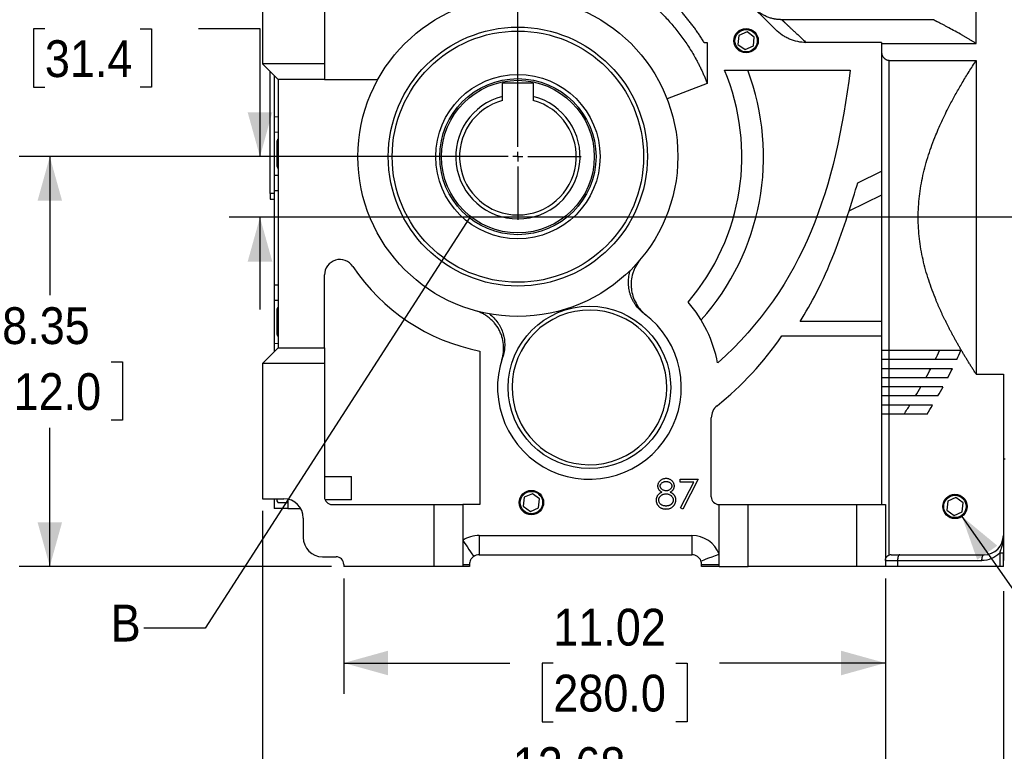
# Model space of a CAD drawing. Header units: inches. Extents: x 0 to 85.2, y 0 to 55.
# Tile 13 of 20: x 33.4 to 53.4, y 30.9 to 45.8. Entities that reach past the tile are written whole.
import ezdxf

# ---------------------------------------------------------------- set-up
doc = ezdxf.new("R2010")
doc.units = ezdxf.units.IN
doc.header["$LTSCALE"] = 5
doc.header["$MEASUREMENT"] = 0
doc.linetypes.add('SLD-Center', pattern=[0.75, 0.6, -0.05, 0.05, -0.05])
doc.linetypes.add('SLD-Solid', pattern=[0])
doc.layers.add('CENTER', color=40, linetype='SLD-Center')
doc.layers.add('DIMENSIONS', color=140, linetype='SLD-Solid', lineweight=25)
doc.layers.add('TEXT', color=140, linetype='SLD-Solid', lineweight=25)
doc.styles.add('SLDTEXTSTYLE0', font='GOTHIC.TTF', dxfattribs={"width": 0.913})
doc.styles.get("Standard").update_dxf_attribs({"font": 'GOTHIC.TTF'})
doc.dimstyles.new('SLDDIMSTYLE0', dxfattribs={"dimtxt": 0.75, "dimasz": 0.9, "dimexe": 0, "dimexo": 0.0625, "dimgap": 0.1875, "dimtad": 0, "dimtih": 1, "dimtoh": 1, "dimrnd": 1e-09, "dimzin": 12, "dimdsep": 46, "dimtxsty": 'SLDTEXTSTYLE0', "dimsah": 1, "dimcen": 0.09, "dimadec": 0, "dimazin": 3, "dimtfac": 1, "dimtofl": 0, "dimtmove": 0, "dimatfit": 3, "dimfxl": 0, "dimfrac": 2, "dimtolj": 1, "dimtzin": 12, "dimarcsym": 0})
doc.dimstyles.new('SLDDIMSTYLE3', dxfattribs={"dimtxt": 0.75, "dimasz": 0.9, "dimexe": 0, "dimexo": 0.0625, "dimgap": 0.1875, "dimtad": 0, "dimtih": 1, "dimtoh": 1, "dimrnd": 1e-09, "dimzin": 12, "dimdsep": 46, "dimtxsty": 'SLDTEXTSTYLE0', "dimsah": 1, "dimcen": 0.09, "dimadec": 0, "dimazin": 3, "dimtfac": 1, "dimtmove": 0, "dimatfit": 0, "dimfxl": 0, "dimfrac": 2, "dimtolj": 1, "dimtzin": 12, "dimarcsym": 0})
doc.dimstyles.new('SLDDIMSTYLE4', dxfattribs={"dimtxt": 0.75, "dimasz": 0.9, "dimexe": 0, "dimexo": 0.0625, "dimgap": 0.1875, "dimtad": 0, "dimtih": 1, "dimtoh": 1, "dimrnd": 1e-09, "dimzin": 12, "dimdsep": 46, "dimtxsty": 'SLDTEXTSTYLE0', "dimsah": 1, "dimcen": 0, "dimadec": 0, "dimazin": 3, "dimtfac": 1, "dimtofl": 0, "dimtmove": 0, "dimatfit": 3, "dimfxl": 0, "dimfrac": 2, "dimtolj": 1, "dimtzin": 12, "dimarcsym": 0})
doc.dimstyles.new('SLDDIMSTYLE7', dxfattribs={"dimtxt": 0.18, "dimasz": 0.9, "dimexe": 0, "dimexo": 0.0625, "dimgap": 0, "dimtad": 0, "dimtih": 1, "dimtoh": 1, "dimdec": 0, "dimrnd": 1e-09, "dimzin": 0, "dimdsep": 46, "dimtxsty": 'Standard', "dimblk1": 'NONE', "dimblk2": 'NONE', "dimsah": 1, "dimcen": 0.09, "dimadec": 0, "dimazin": 0, "dimtfac": 0.9, "dimtdec": 0, "dimtofl": 0, "dimtmove": 0, "dimatfit": 3, "dimldrblk": 'NONE', "dimfxl": 0, "dimfrac": 2, "dimtolj": 1, "dimtzin": 0, "dimarcsym": 0})

# ---------------------------------------------------------------- blocks, each defined once
blk = doc.blocks.new('_D_8')
at = {"layer": 'DIMENSIONS'}
for p, q in [((43.291, 43.018), (33.388, 43.018)), ((34.013, 43.018), (34.013, 40.194)), ((32.766, 38.839), (32.538, 38.839)), ((32.538, 38.839), (32.538, 37.649)), ((35.26, 38.839), (35.489, 38.839)), ((35.489, 38.839), (35.489, 37.649)), ((32.538, 37.649), (32.766, 37.649)), ((34.013, 34.672), (34.013, 37.496)), ((35.489, 37.649), (35.26, 37.649)), ((39.747, 34.672), (33.388, 34.672))]:
    blk.add_line(p, q, dxfattribs=at)
for points in [[(34.013, 43.018), (33.763, 42.118), (34.263, 42.118)], [(34.013, 34.672), (34.263, 35.572), (33.763, 35.572)]]:
    blk.add_solid(points, dxfattribs=at)
at = {"layer": 'DIMENSIONS', "char_height": 0.75, "attachment_point": 1, "style": 'SLDTEXTSTYLE0'}
for s, insert in [('8.35', (33.043, 39.95)), ('212.0', (32.766, 38.607))]:
    blk.add_mtext(s, dxfattribs=dict(at, insert=insert))
blk = doc.blocks.new('_D_9')
at = {"layer": 'DIMENSIONS'}
for p, q in [((33.912, 45.622), (33.683, 45.622)), ((33.683, 45.622), (33.683, 44.431)), ((35.851, 45.622), (36.08, 45.622)), ((36.08, 45.622), (36.08, 44.431)), ((37.041, 45.628), (38.291, 45.628)), ((38.291, 45.628), (38.291, 43.018)), ((33.683, 44.431), (33.912, 44.431)), ((36.08, 44.431), (35.851, 44.431)), ((43.291, 43.018), (37.666, 43.018)), ((55.746, 41.782), (37.666, 41.782)), ((38.291, 41.782), (38.291, 39.907))]:
    blk.add_line(p, q, dxfattribs=at)
for points in [[(38.291, 43.018), (38.541, 43.918), (38.041, 43.918)], [(38.291, 41.782), (38.041, 40.882), (38.541, 40.882)]]:
    blk.add_solid(points, dxfattribs=at)
at = {"layer": 'DIMENSIONS', "char_height": 0.75, "attachment_point": 1, "style": 'SLDTEXTSTYLE0'}
for s, insert in [('1.24', (33.912, 46.732)), ('31.4', (33.912, 45.389))]:
    blk.add_mtext(s, dxfattribs=dict(at, insert=insert))
blk = doc.blocks.new('_D_10')
at = {"layer": 'DIMENSIONS'}
for p, q in [((39.997, 34.422), (39.997, 32.078)), ((51.021, 34.422), (51.021, 32.078)), ((39.997, 32.703), (43.376, 32.703)), ((44.262, 32.697), (44.034, 32.697)), ((44.034, 32.697), (44.034, 31.507)), ((46.756, 32.697), (46.985, 32.697)), ((46.985, 32.697), (46.985, 31.507)), ((51.021, 32.703), (47.642, 32.703)), ((44.034, 31.507), (44.262, 31.507)), ((46.985, 31.507), (46.756, 31.507))]:
    blk.add_line(p, q, dxfattribs=at)
for points in [[(39.997, 32.703), (40.897, 32.453), (40.897, 32.953)], [(51.021, 32.703), (50.121, 32.953), (50.121, 32.453)]]:
    blk.add_solid(points, dxfattribs=at)
at = {"layer": 'DIMENSIONS', "char_height": 0.75, "attachment_point": 1, "style": 'SLDTEXTSTYLE0'}
for s, insert in [('11.02', (44.262, 33.808)), ('280.0', (44.262, 32.465))]:
    blk.add_mtext(s, dxfattribs=dict(at, insert=insert))
blk = doc.blocks.new('_D_11')
at = {"layer": 'DIMENSIONS'}
for p, q in [((38.344, 35.8), (38.344, 29.258)), ((51.021, 34.422), (51.021, 29.258)), ((38.344, 29.883), (42.549, 29.883)), ((43.436, 29.878), (43.207, 29.878)), ((43.207, 29.878), (43.207, 28.687)), ((45.929, 29.878), (46.158, 29.878)), ((46.158, 29.878), (46.158, 28.687)), ((51.021, 29.883), (46.816, 29.883)), ((43.207, 28.687), (43.436, 28.687)), ((46.158, 28.687), (45.929, 28.687))]:
    blk.add_line(p, q, dxfattribs=at)
for points in [[(38.344, 29.883), (39.244, 29.633), (39.244, 30.133)], [(51.021, 29.883), (50.121, 30.133), (50.121, 29.633)]]:
    blk.add_solid(points, dxfattribs=at)
at = {"layer": 'DIMENSIONS', "char_height": 0.75, "attachment_point": 1, "style": 'SLDTEXTSTYLE0'}
for s, insert in [('12.68', (43.436, 30.988)), ('322.0', (43.436, 29.645))]:
    blk.add_mtext(s, dxfattribs=dict(at, insert=insert))
blk = doc.blocks.new('_D_12')
at = {"layer": 'DIMENSIONS'}
for p, q in [((38.344, 35.8), (38.344, 34.984)), ((53.423, 35.042), (53.423, 34.792)), ((38.344, 34.359), (38.344, 26.173)), ((53.423, 34.167), (53.423, 26.173)), ((38.344, 26.798), (43.75, 26.798)), ((44.636, 26.792), (44.408, 26.792)), ((44.408, 26.792), (44.408, 25.601)), ((47.13, 26.792), (47.359, 26.792)), ((47.359, 26.792), (47.359, 25.601)), ((53.423, 26.798), (48.016, 26.798)), ((44.408, 25.601), (44.636, 25.601)), ((47.359, 25.601), (47.13, 25.601))]:
    blk.add_line(p, q, dxfattribs=at)
for points in [[(38.344, 26.798), (39.244, 26.548), (39.244, 27.048)], [(53.423, 26.798), (52.523, 27.048), (52.523, 26.548)]]:
    blk.add_solid(points, dxfattribs=at)
at = {"layer": 'DIMENSIONS', "char_height": 0.75, "attachment_point": 1, "style": 'SLDTEXTSTYLE0'}
for s, insert in [('15.08', (44.636, 27.902)), ('383.0', (44.636, 26.559))]:
    blk.add_mtext(s, dxfattribs=dict(at, insert=insert))
blk = doc.blocks.new('_D_14')
at = {"layer": 'DIMENSIONS'}
for p, q in [((43.541, 43.268), (43.541, 50.399)), ((59.584, 47.032), (59.584, 50.399)), ((43.541, 49.774), (49.429, 49.774)), ((50.316, 49.769), (50.087, 49.769)), ((50.087, 49.769), (50.087, 48.578)), ((52.809, 49.769), (53.038, 49.769)), ((53.038, 49.769), (53.038, 48.578)), ((59.584, 49.774), (53.695, 49.774)), ((50.087, 48.578), (50.316, 48.578)), ((53.038, 48.578), (52.809, 48.578))]:
    blk.add_line(p, q, dxfattribs=at)
for points in [[(43.541, 49.774), (44.441, 49.524), (44.441, 50.024)], [(59.584, 49.774), (58.684, 50.024), (58.684, 49.524)]]:
    blk.add_solid(points, dxfattribs=at)
at = {"layer": 'DIMENSIONS', "char_height": 0.75, "attachment_point": 1, "style": 'SLDTEXTSTYLE0'}
for s, insert in [('16.04', (50.316, 50.879)), ('407.5', (50.316, 49.536))]:
    blk.add_mtext(s, dxfattribs=dict(at, insert=insert))
blk = doc.blocks.new('_D_16')
at = {"layer": 'DIMENSIONS'}
for p, q in [((52.58, 35.689), (55.885, 30.947)), ((55.885, 30.947), (56.978, 30.947))]:
    blk.add_line(p, q, dxfattribs=at)
blk.add_solid([(52.58, 35.689), (52.89, 34.807), (53.3, 35.093)], dxfattribs=at)
at = {"layer": 'DIMENSIONS', "char_height": 0.75, "attachment_point": 1, "style": 'SLDTEXTSTYLE0'}
for s, insert in [('PT1/4', (57.291, 31.905)), ('X8', (57.991, 30.714))]:
    blk.add_mtext(s, dxfattribs=dict(at, insert=insert))
blk = doc.blocks.new('SW_CENTERMARKSYMBOL_4')
at = {"layer": 'CENTER', "color": 0}
for p, q in [((0, 0.2), (0, 1.2875)), ((-0.2, 0), (-1.2875, 0)), ((0, 0), (-0.1, 0)), ((0, 0), (0, 0.1)), ((0, 0), (0, -0.1)), ((0, 0), (0.1, 0)), ((0.2, 0), (1.2875, 0)), ((0, -0.2), (0, -1.2875))]:
    blk.add_line(p, q, dxfattribs=at)
blk = doc.blocks.new('_NONE')

msp = doc.modelspace()

# ---------------------------------------------------------------- linework, layer by layer
for p, q in [((38.344, 47.467), (38.344, 44.908)), ((39.604, 47.467), (39.604, 44.908)), ((48.79, 45.603), (47.396, 46.997)), ((52.871, 45.322), (52.871, 46.691)), ((51.992, 45.808), (48.912, 45.808)), ((48.206, 45.561), (48.039, 45.487)), ((48.353, 45.454), (48.206, 45.561)), ((47.396, 45.343), (47.396, 44.51)), ((48.039, 45.487), (48.02, 45.306)), ((48.02, 45.306), (48.167, 45.2)), ((48.334, 45.273), (48.353, 45.454)), ((50.942, 45.343), (49.407, 45.343)), ((50.942, 45.343), (50.942, 45.322)), ((50.942, 45.322), (50.942, 45.156)), ((50.942, 45.322), (52.871, 45.322)), ((48.167, 45.2), (48.334, 45.273)), ((50.942, 45.156), (50.942, 39.07)), ((39.604, 44.908), (38.344, 44.908)), ((38.344, 44.908), (38.659, 44.593)), ((39.604, 44.908), (39.604, 44.593)), ((51.1, 39.07), (51.1, 44.98)), ((51.1, 44.98), (52.871, 44.98)), ((52.871, 44.98), (52.871, 38.584)), ((38.501, 42.27), (38.501, 44.75)), ((47.745, 44.781), (50.305, 44.781)), ((38.58, 44.672), (38.58, 43.835)), ((39.604, 44.593), (38.659, 44.593)), ((38.659, 44.593), (38.659, 39.121)), ((39.604, 44.593), (40.691, 44.593)), ((43.853, 44.518), (43.228, 44.518)), ((43.228, 44.245), (43.228, 44.518)), ((43.853, 44.518), (43.853, 44.245)), ((47.396, 44.51), (46.578, 44.193)), ((38.58, 43.835), (38.659, 43.831)), ((38.58, 43.835), (38.58, 43.514)), ((38.58, 43.514), (38.58, 43.077)), ((38.659, 43.512), (38.58, 43.514)), ((38.653, 43.373), (38.632, 43.329)), ((38.632, 43.329), (38.632, 42.826)), ((38.653, 43.373), (38.659, 43.373)), ((38.659, 43.225), (38.653, 43.225)), ((38.58, 43.077), (38.58, 42.64)), ((38.653, 42.929), (38.659, 42.929)), ((38.632, 42.826), (38.653, 42.782)), ((38.653, 42.782), (38.659, 42.782)), ((50.459, 42.484), (50.942, 42.721)), ((38.58, 42.64), (38.659, 42.642)), ((38.58, 42.64), (38.58, 42.32)), ((38.659, 42.323), (38.58, 42.32)), ((38.58, 42.32), (38.58, 40.409)), ((38.501, 42.27), (38.501, 42.152)), ((38.58, 42.27), (38.501, 42.27)), ((38.501, 42.152), (38.58, 42.152)), ((50.942, 42.23), (50.28, 41.906)), ((39.604, 39.121), (39.604, 40.608)), ((38.58, 40.409), (38.659, 40.406)), ((38.58, 40.409), (38.58, 40.089)), ((38.58, 40.089), (38.58, 39.652)), ((38.659, 40.087), (38.58, 40.089)), ((38.643, 39.926), (38.632, 39.904)), ((38.632, 39.904), (38.632, 39.567)), ((38.659, 39.943), (38.653, 39.943)), ((38.659, 39.843), (38.653, 39.843)), ((38.58, 39.652), (38.58, 39.215)), ((38.632, 39.567), (38.632, 39.401)), ((38.659, 39.552), (38.653, 39.552)), ((50.942, 39.66), (49.288, 39.66)), ((38.632, 39.401), (38.643, 39.378)), ((38.653, 39.361), (38.646, 39.38)), ((38.659, 39.361), (38.653, 39.361)), ((48.912, 39.365), (50.942, 39.365)), ((38.659, 39.121), (38.344, 38.806)), ((38.58, 39.215), (38.659, 39.217)), ((38.58, 39.215), (38.58, 39.042)), ((38.659, 39.121), (39.604, 39.121)), ((39.604, 39.121), (39.604, 38.806)), ((42.767, 39.058), (42.767, 35.932)), ((51.1, 39.07), (50.942, 39.07)), ((50.942, 39.07), (50.942, 38.884)), ((50.942, 38.884), (50.942, 38.699)), ((51.1, 38.884), (50.942, 38.884)), ((52.557, 39.07), (51.1, 39.07)), ((51.1, 38.884), (51.1, 39.07)), ((51.1, 38.699), (51.1, 38.884)), ((52.473, 38.884), (51.1, 38.884)), ((38.344, 38.806), (38.344, 36.05)), ((39.604, 38.806), (38.344, 38.806)), ((39.604, 38.806), (39.604, 36.089)), ((51.1, 38.699), (50.942, 38.699)), ((50.942, 38.699), (50.942, 38.514)), ((52.385, 38.699), (51.1, 38.699)), ((51.1, 38.514), (51.1, 38.699)), ((50.942, 38.514), (50.942, 38.329)), ((51.1, 38.514), (50.942, 38.514)), ((51.1, 38.329), (51.1, 38.514)), ((52.292, 38.514), (51.1, 38.514)), ((52.871, 38.584), (53.423, 38.584)), ((53.423, 38.584), (53.423, 35.302)), ((51.1, 38.329), (50.942, 38.329)), ((50.942, 38.329), (50.942, 38.143)), ((52.194, 38.329), (51.1, 38.329)), ((51.1, 38.143), (51.1, 38.329)), ((50.942, 38.143), (50.942, 37.958)), ((51.1, 38.143), (50.942, 38.143)), ((51.1, 37.958), (51.1, 38.143)), ((52.091, 38.143), (51.1, 38.143)), ((51.1, 37.958), (50.942, 37.958)), ((50.942, 37.958), (50.942, 37.773)), ((51.983, 37.958), (51.1, 37.958)), ((51.1, 37.773), (51.1, 37.958)), ((47.478, 36.089), (47.478, 37.697)), ((50.942, 37.773), (50.942, 35.932)), ((51.1, 37.773), (50.942, 37.773)), ((51.1, 34.901), (51.1, 37.773)), ((51.869, 37.773), (51.1, 37.773)), ((53.423, 36.861), (53.462, 36.861)), ((39.604, 36.502), (40.155, 36.502)), ((40.155, 36.266), (40.155, 36.502)), ((46.847, 36.385), (46.847, 36.446)), ((46.847, 36.446), (47.211, 36.446)), ((47.121, 36.385), (46.847, 36.385)), ((46.854, 35.865), (47.121, 36.385)), ((47.211, 36.446), (46.9, 35.84)), ((40.155, 36.03), (40.155, 36.266)), ((43.669, 36.078), (43.65, 35.897)), ((43.835, 36.152), (43.669, 36.078)), ((43.983, 36.045), (43.835, 36.152)), ((38.344, 36.05), (38.777, 36.05)), ((38.58, 36.05), (38.58, 35.853)), ((38.632, 36.05), (38.632, 36.015)), ((38.632, 36.015), (38.653, 35.971)), ((38.653, 35.971), (38.856, 35.971)), ((38.856, 36.042), (38.856, 35.853)), ((40.155, 36.03), (39.615, 36.03)), ((39.761, 35.932), (41.83, 35.932)), ((41.83, 35.932), (41.83, 34.672)), ((41.83, 35.932), (42.42, 35.932)), ((42.42, 35.932), (42.42, 34.672)), ((42.767, 35.932), (42.42, 35.932)), ((43.65, 35.897), (43.797, 35.79)), ((43.963, 35.864), (43.983, 36.045)), ((47.635, 34.672), (47.635, 35.932)), ((47.635, 35.932), (48.226, 35.932)), ((48.226, 34.672), (48.226, 35.932)), ((48.226, 35.932), (50.431, 35.932)), ((50.431, 35.932), (50.431, 34.672)), ((50.431, 35.932), (51.021, 35.932)), ((51.021, 35.932), (51.021, 34.672)), ((52.291, 35.999), (52.272, 35.818)), ((52.458, 36.073), (52.291, 35.999)), ((52.605, 35.966), (52.458, 36.073)), ((52.585, 35.785), (52.605, 35.966)), ((38.856, 35.853), (38.58, 35.853)), ((38.856, 35.853), (39.118, 35.853)), ((43.797, 35.79), (43.963, 35.864)), ((46.9, 35.84), (46.854, 35.865)), ((52.272, 35.818), (52.419, 35.711)), ((52.419, 35.711), (52.585, 35.785)), ((39.171, 35.656), (39.171, 35.262)), ((42.753, 35.302), (47.084, 35.302)), ((42.753, 35.302), (42.753, 34.908)), ((47.084, 35.302), (47.084, 34.908)), ((42.753, 34.908), (47.084, 34.908)), ((51.139, 34.908), (53.029, 34.908)), ((53.348, 34.941), (53.348, 34.672)), ((53.423, 34.941), (53.348, 34.941)), ((53.423, 34.672), (53.423, 34.941)), ((39.564, 34.869), (39.84, 34.869)), ((39.997, 34.711), (39.997, 34.672)), ((42.42, 34.711), (42.557, 34.711)), ((42.557, 34.711), (42.557, 34.672)), ((47.281, 34.711), (47.635, 34.711)), ((47.281, 34.672), (47.281, 34.711)), ((51.021, 34.79), (51.27, 34.79)), ((51.27, 34.79), (51.27, 34.672)), ((51.27, 34.79), (52.985, 34.79)), ((41.83, 34.672), (39.997, 34.672)), ((42.42, 34.672), (41.83, 34.672)), ((42.557, 34.672), (42.42, 34.672)), ((47.635, 34.672), (47.281, 34.672)), ((47.635, 34.672), (48.226, 34.672)), ((50.431, 34.672), (48.226, 34.672)), ((51.021, 34.672), (50.431, 34.672)), ((51.27, 34.672), (51.021, 34.672)), ((53.348, 34.672), (51.27, 34.672)), ((53.423, 34.672), (53.348, 34.672))]:
    msp.add_line(p, q)
at = {"flags": 128}
for points in [[(42.42, 35.199), (42.464, 35.135), (42.505, 35.074), (42.544, 35.018), (42.577, 34.969), (42.605, 34.928), (42.625, 34.898), (42.638, 34.88), (42.642, 34.874)], [(47.268, 34.782), (47.275, 34.784), (47.296, 34.793), (47.33, 34.806), (47.375, 34.823), (47.431, 34.845), (47.495, 34.869), (47.564, 34.896), (47.635, 34.923)], [(51.313, 34.908), (51.305, 34.906), (51.296, 34.899), (51.289, 34.888), (51.282, 34.873), (51.277, 34.855), (51.273, 34.835), (51.27, 34.813), (51.27, 34.79)], [(52.985, 34.79), (52.986, 34.813), (52.989, 34.835), (52.993, 34.855), (52.998, 34.873), (53.005, 34.888), (53.012, 34.899), (53.02, 34.906), (53.029, 34.908)]]:
    msp.add_lwpolyline(points, dxfattribs=at)
for centre, radius in [((43.541, 43.018), 3.256), ((43.541, 43.018), 2.638), ((43.541, 43.018), 2.559), ((48.186, 45.38), 0.248), ((48.186, 45.38), 0.228), ((43.541, 43.018), 1.673), ((43.541, 43.018), 1.555), ((44.997, 38.317), 1.654), ((43.816, 35.971), 0.248), ((43.816, 35.971), 0.228), ((52.438, 35.892), 0.248), ((52.438, 35.892), 0.228)]:
    msp.add_circle(centre, radius)
for centre, radius, start, end in [((43.541, 43.018), 4.559, 319.4874, 22.75), ((43.541, 43.018), 5, 318.2781, 20.6476), ((43.541, 43.018), 1.266, 104.2879, 75.7121), ((43.541, 43.018), 1.188, 105.2575, 74.7425), ((39.919, 40.608), 0.315, 33.6354, 180), ((43.541, 43.018), 4.035, 213.6354, 258.9467), ((44.997, 38.317), 1.575, 292.4483, 112.4483), ((44.997, 38.317), 2.657, 10.8137, 40.8725), ((44.997, 38.317), 1.87, 160.9925, 53.4425), ((44.997, 38.317), 1.575, 112.4483, 292.4483), ((43.541, 43.018), 6.496, 308.6292, 325.7784), ((43.541, 43.018), 9.449, 334.0555, 335.2981), ((43.541, 43.018), 9.843, 335.1654, 336.348), ((43.541, 43.018), 9.449, 331.5295, 332.7997), ((43.541, 43.018), 9.843, 332.7652, 333.9715), ((43.541, 43.018), 9.449, 328.9416, 330.2439), ((43.541, 43.018), 9.843, 330.3121, 331.5458), ((47.793, 37.697), 0.315, 128.6292, 180), ((43.541, 43.018), 9.449, 326.2811, 327.6211), ((43.541, 43.018), 9.843, 327.7975, 329.063), ((39.761, 36.089), 0.157, 180, 270), ((47.635, 36.089), 0.157, 180, 270), ((38.777, 35.656), 0.394, 0, 90), ((42.753, 34.711), 0.591, 90, 124.3466), ((47.084, 34.711), 0.591, 21.0395, 90), ((53.029, 35.302), 0.394, 270, 0), ((39.564, 35.262), 0.394, 180, 270), ((42.753, 34.711), 0.197, 90, 124.3466), ((47.084, 34.711), 0.197, 21.0395, 90), ((51.139, 34.79), 0.118, 90, 109.4712), ((39.84, 34.711), 0.157, 0, 90)]:
    msp.add_arc(centre, radius, start, end)
for points, knots in [([(44.164, 47.105), (44.177, 47.103), (44.203, 47.099), (44.241, 47.092), (44.28, 47.086), (44.318, 47.078), (44.357, 47.071), (44.395, 47.063), (44.433, 47.055), (44.471, 47.046), (44.509, 47.037), (44.547, 47.028), (44.585, 47.018), (44.623, 47.008), (44.661, 46.998), (44.772, 46.966), (44.956, 46.905), (45.207, 46.805), (45.452, 46.687), (45.688, 46.554), (45.913, 46.407), (46.131, 46.244), (46.34, 46.064), (46.537, 45.871), (46.718, 45.667), (46.883, 45.455), (47.035, 45.233), (47.139, 45.056), (47.206, 44.931), (47.241, 44.862), (47.275, 44.793), (47.307, 44.723), (47.338, 44.652), (47.368, 44.581), (47.387, 44.533), (47.396, 44.51)], [0, 0, 0, 0, 0.008958, 0.017912, 0.026865, 0.035817, 0.044769, 0.053721, 0.062675, 0.071631, 0.08059, 0.089554, 0.098522, 0.107497, 0.116477, 0.125466, 0.187396, 0.249396, 0.312066, 0.374791, 0.436505, 0.498236, 0.562938, 0.627613, 0.689564, 0.751435, 0.81363, 0.875702, 0.893508, 0.911287, 0.929046, 0.94679, 0.964527, 0.982261, 1, 1, 1, 1]), ([(47.334, 45.343), (47.326, 45.355), (47.311, 45.38), (47.288, 45.417), (47.264, 45.453), (47.24, 45.49), (47.216, 45.526), (47.191, 45.561), (47.166, 45.597), (47.141, 45.632), (47.115, 45.667), (47.089, 45.702), (47.063, 45.736), (47.036, 45.771), (47.009, 45.805), (46.982, 45.838), (46.954, 45.872), (46.926, 45.905), (46.867, 45.974), (46.774, 46.076), (46.645, 46.207), (46.51, 46.333), (46.37, 46.453), (46.225, 46.568), (46.075, 46.676), (45.921, 46.778), (45.792, 46.856), (45.69, 46.914), (45.618, 46.953), (45.544, 46.991), (45.47, 47.027), (45.396, 47.062), (45.321, 47.096), (45.245, 47.128), (45.168, 47.159), (45.117, 47.178), (45.091, 47.188)], [0, 0, 0, 0, 0.014696, 0.029386, 0.044072, 0.058755, 0.073435, 0.088115, 0.102796, 0.117479, 0.132165, 0.146856, 0.161554, 0.176259, 0.190973, 0.205697, 0.220432, 0.235181, 0.249943, 0.312381, 0.374749, 0.437148, 0.499682, 0.562313, 0.624825, 0.687323, 0.749913, 0.777781, 0.805607, 0.833399, 0.861168, 0.888923, 0.916674, 0.94443, 0.972202, 1, 1, 1, 1]), ([(48.912, 45.808), (48.906, 45.808), (48.895, 45.808), (48.877, 45.809), (48.86, 45.81), (48.843, 45.811), (48.826, 45.813), (48.809, 45.815), (48.792, 45.817), (48.775, 45.82), (48.738, 45.827), (48.682, 45.841), (48.61, 45.867), (48.54, 45.9), (48.487, 45.932), (48.449, 45.959), (48.424, 45.977), (48.4, 45.997), (48.377, 46.018), (48.362, 46.032), (48.354, 46.039)], [0, 0, 0, 0, 0.027888, 0.055731, 0.083542, 0.111334, 0.13912, 0.166915, 0.194731, 0.222582, 0.250481, 0.375227, 0.500014, 0.624703, 0.74943, 0.799616, 0.849688, 0.899724, 0.949802, 1, 1, 1, 1]), ([(48.912, 45.808), (48.912, 45.808), (48.914, 45.807), (48.916, 45.804), (48.919, 45.802), (48.921, 45.799), (48.925, 45.796), (48.928, 45.793), (48.932, 45.79), (48.936, 45.786), (48.94, 45.782), (48.945, 45.777), (48.95, 45.773), (48.955, 45.768), (48.961, 45.763), (48.966, 45.757), (48.973, 45.751), (48.979, 45.745), (48.986, 45.739), (48.993, 45.732), (49, 45.725), (49.008, 45.718), (49.016, 45.711), (49.024, 45.703), (49.032, 45.695), (49.041, 45.687), (49.05, 45.678), (49.063, 45.666), (49.079, 45.651), (49.1, 45.632), (49.122, 45.611), (49.145, 45.589), (49.17, 45.566), (49.195, 45.542), (49.222, 45.517), (49.25, 45.491), (49.279, 45.464), (49.309, 45.435), (49.341, 45.406), (49.373, 45.375), (49.396, 45.354), (49.407, 45.343)], [0, 0, 0, 0, 0.018904, 0.037814, 0.056732, 0.075656, 0.094588, 0.113529, 0.132478, 0.151436, 0.170404, 0.189383, 0.208372, 0.227372, 0.246384, 0.265408, 0.284445, 0.303495, 0.322558, 0.341636, 0.360728, 0.379835, 0.398958, 0.418097, 0.437252, 0.456425, 0.475614, 0.494822, 0.533049, 0.571369, 0.609785, 0.6483, 0.686919, 0.725644, 0.764479, 0.803428, 0.842494, 0.881681, 0.920992, 0.960431, 1, 1, 1, 1]), ([(52.871, 45.322), (52.862, 45.328), (52.844, 45.339), (52.817, 45.355), (52.791, 45.371), (52.765, 45.386), (52.739, 45.401), (52.714, 45.416), (52.689, 45.431), (52.665, 45.445), (52.642, 45.459), (52.618, 45.472), (52.595, 45.485), (52.573, 45.498), (52.508, 45.535), (52.407, 45.591), (52.302, 45.648), (52.228, 45.687), (52.177, 45.714), (52.131, 45.738), (52.099, 45.754), (52.076, 45.766), (52.061, 45.774), (52.047, 45.781), (52.035, 45.787), (52.023, 45.793), (52.013, 45.798), (52.005, 45.802), (51.998, 45.805), (51.994, 45.807), (51.992, 45.808)], [0, 0, 0, 0, 0.020112, 0.040073, 0.059883, 0.079543, 0.099052, 0.118411, 0.137621, 0.156682, 0.175595, 0.19436, 0.212976, 0.231446, 0.249769, 0.376929, 0.498337, 0.562605, 0.625666, 0.687562, 0.748337, 0.776844, 0.805202, 0.833416, 0.861492, 0.889436, 0.917253, 0.944949, 0.972529, 1, 1, 1, 1]), ([(49.407, 45.343), (49.35, 45.343), (49.293, 45.349), (49.18, 45.373), (49.125, 45.39), (49.047, 45.423), (49.021, 45.436), (48.971, 45.463), (48.946, 45.478), (48.875, 45.526), (48.831, 45.563), (48.79, 45.603)], [0, 0, 0, 0, 0.25, 0.25, 0.5, 0.5, 0.625, 0.625, 0.75, 0.75, 1, 1, 1, 1]), ([(47.334, 45.343), (47.344, 45.343), (47.365, 45.343), (47.386, 45.343), (47.396, 45.343)], [0, 0, 0, 0, 0.499926, 1, 1, 1, 1]), ([(50.942, 45.156), (50.942, 45.153), (50.942, 45.148), (50.943, 45.14), (50.944, 45.132), (50.945, 45.124), (50.947, 45.116), (50.949, 45.108), (50.953, 45.093), (50.962, 45.072), (50.978, 45.045), (50.996, 45.025), (51.013, 45.01), (51.028, 45), (51.044, 44.992), (51.06, 44.986), (51.074, 44.983), (51.087, 44.981), (51.096, 44.981), (51.1, 44.98)], [0, 0, 0, 0, 0.035846, 0.071522, 0.107066, 0.142517, 0.177915, 0.213299, 0.248709, 0.376263, 0.498375, 0.6235, 0.687476, 0.748589, 0.812718, 0.874043, 0.916707, 0.95848, 1, 1, 1, 1]), ([(52.871, 38.584), (52.858, 38.604), (52.832, 38.645), (52.792, 38.707), (52.754, 38.768), (52.716, 38.829), (52.679, 38.889), (52.642, 38.949), (52.606, 39.009), (52.571, 39.069), (52.536, 39.128), (52.502, 39.187), (52.469, 39.246), (52.437, 39.304), (52.405, 39.362), (52.374, 39.42), (52.343, 39.478), (52.313, 39.535), (52.284, 39.592), (52.256, 39.649), (52.228, 39.706), (52.201, 39.762), (52.174, 39.818), (52.149, 39.874), (52.124, 39.93), (52.099, 39.986), (52.075, 40.041), (52.032, 40.146), (51.972, 40.299), (51.901, 40.504), (51.839, 40.711), (51.786, 40.921), (51.744, 41.132), (51.714, 41.346), (51.695, 41.56), (51.688, 41.777), (51.694, 41.994), (51.713, 42.209), (51.743, 42.424), (51.799, 42.706), (51.875, 42.984), (51.969, 43.257), (52.063, 43.497), (52.185, 43.775), (52.306, 44.017), (52.4, 44.194), (52.46, 44.303), (52.523, 44.413), (52.588, 44.525), (52.655, 44.637), (52.725, 44.751), (52.797, 44.865), (52.847, 44.942), (52.871, 44.98)], [0, 0, 0, 0, 0.010646, 0.021197, 0.031655, 0.042021, 0.052296, 0.06248, 0.072575, 0.082582, 0.092501, 0.102335, 0.112083, 0.121749, 0.131332, 0.140835, 0.150259, 0.159605, 0.168875, 0.178071, 0.187194, 0.196246, 0.20523, 0.214146, 0.222998, 0.231786, 0.240514, 0.249183, 0.280819, 0.311727, 0.343405, 0.374486, 0.405817, 0.436758, 0.468031, 0.499163, 0.530548, 0.562069, 0.593076, 0.62447, 0.686877, 0.717922, 0.749698, 0.798546, 0.849478, 0.867235, 0.885277, 0.903613, 0.922254, 0.941205, 0.960476, 0.980072, 1, 1, 1, 1]), ([(38.653, 43.373), (38.651, 43.37), (38.649, 43.363), (38.645, 43.354), (38.642, 43.345), (38.638, 43.333), (38.635, 43.318), (38.634, 43.299), (38.635, 43.281), (38.639, 43.262), (38.645, 43.244), (38.65, 43.231), (38.653, 43.225)], [0, 0, 0, 0, 0.06528, 0.12864, 0.190115, 0.249747, 0.375278, 0.497828, 0.621382, 0.748035, 0.87015, 1, 1, 1, 1]), ([(38.653, 43.225), (38.651, 43.219), (38.649, 43.206), (38.645, 43.188), (38.642, 43.17), (38.638, 43.145), (38.635, 43.115), (38.634, 43.078), (38.635, 43.041), (38.639, 43.004), (38.645, 42.967), (38.65, 42.942), (38.653, 42.929)], [0, 0, 0, 0, 0.0652801, 0.1286396, 0.1901152, 0.2497471, 0.3752784, 0.4978283, 0.6213822, 0.7480346, 0.8701498, 1, 1, 1, 1]), ([(38.653, 42.929), (38.651, 42.926), (38.649, 42.92), (38.645, 42.911), (38.642, 42.902), (38.638, 42.89), (38.635, 42.874), (38.634, 42.856), (38.635, 42.837), (38.639, 42.819), (38.645, 42.8), (38.65, 42.788), (38.653, 42.782)], [0, 0, 0, 0, 0.06528, 0.12864, 0.190115, 0.249747, 0.375278, 0.497828, 0.621382, 0.748035, 0.87015, 1, 1, 1, 1]), ([(49.288, 39.66), (49.505, 40.015), (49.924, 40.767), (50.355, 42.13), (50.459, 42.484)], [0.1968319, 0.1968319, 0.1968319, 0.1968319, 0.5526225, 0.8236884, 0.8236884, 0.8236884, 0.8236884]), ([(46.031, 40.92), (45.996, 40.879), (45.967, 40.835), (45.929, 40.766), (45.918, 40.742), (45.897, 40.693), (45.888, 40.668), (45.865, 40.592), (45.855, 40.541), (45.848, 40.475), (45.847, 40.462), (45.846, 40.436), (45.846, 40.422), (45.846, 40.382), (45.848, 40.356), (45.856, 40.278), (45.867, 40.226), (45.899, 40.125), (45.92, 40.076), (45.958, 40.007), (45.972, 39.985), (46.002, 39.941), (46.018, 39.92), (46.07, 39.86), (46.108, 39.823), (46.15, 39.79)], [0, 0, 0, 0, 0.125, 0.125, 0.1875, 0.1875, 0.25, 0.25, 0.375, 0.375, 0.40625, 0.40625, 0.4375, 0.4375, 0.5, 0.5, 0.625, 0.625, 0.75, 0.75, 0.8125, 0.8125, 0.875, 0.875, 1, 1, 1, 1]), ([(46.111, 39.82), (46.078, 39.844), (46.047, 39.872), (45.989, 39.93), (45.963, 39.962), (45.927, 40.012), (45.915, 40.03), (45.894, 40.065), (45.884, 40.083), (45.856, 40.138), (45.841, 40.176), (45.822, 40.235), (45.816, 40.255), (45.807, 40.296), (45.803, 40.316), (45.794, 40.377), (45.791, 40.418), (45.791, 40.5), (45.795, 40.542), (45.808, 40.624), (45.818, 40.664), (45.831, 40.704)], [0, 0, 0, 0, 0.125, 0.125, 0.25, 0.25, 0.3125, 0.3125, 0.375, 0.375, 0.5, 0.5, 0.5625, 0.5625, 0.625, 0.625, 0.75, 0.75, 0.875, 0.875, 1, 1, 1, 1]), ([(38.653, 39.943), (38.651, 39.941), (38.649, 39.936), (38.645, 39.93), (38.642, 39.924), (38.638, 39.916), (38.635, 39.906), (38.634, 39.893), (38.635, 39.88), (38.639, 39.868), (38.645, 39.855), (38.65, 39.847), (38.653, 39.843)], [0, 0, 0, 0, 0.06528, 0.12864, 0.190115, 0.249747, 0.375278, 0.497828, 0.621382, 0.748035, 0.87015, 1, 1, 1, 1]), ([(38.653, 39.843), (38.651, 39.837), (38.649, 39.824), (38.645, 39.806), (38.642, 39.788), (38.638, 39.764), (38.635, 39.734), (38.634, 39.698), (38.635, 39.661), (38.639, 39.625), (38.645, 39.588), (38.65, 39.564), (38.653, 39.552)], [0, 0, 0, 0, 0.06528, 0.12864, 0.190115, 0.249747, 0.375278, 0.497828, 0.621382, 0.748035, 0.87015, 1, 1, 1, 1]), ([(43.214, 38.88), (43.23, 38.931), (43.241, 38.983), (43.249, 39.061), (43.251, 39.088), (43.251, 39.141), (43.25, 39.167), (43.243, 39.246), (43.232, 39.298), (43.213, 39.361), (43.209, 39.373), (43.2, 39.398), (43.195, 39.411), (43.18, 39.448), (43.169, 39.471), (43.131, 39.541), (43.102, 39.584), (43.051, 39.646), (43.033, 39.665), (42.995, 39.702), (42.975, 39.719), (42.934, 39.752), (42.913, 39.768), (42.869, 39.796), (42.845, 39.81), (42.775, 39.846), (42.725, 39.865), (42.674, 39.879)], [0, 0, 0, 0, 0.125, 0.125, 0.1875, 0.1875, 0.25, 0.25, 0.375, 0.375, 0.40625, 0.40625, 0.4375, 0.4375, 0.5, 0.5, 0.625, 0.625, 0.6875, 0.6875, 0.75, 0.75, 0.8125, 0.8125, 0.875, 0.875, 1, 1, 1, 1]), ([(42.961, 39.814), (42.994, 39.789), (43.024, 39.761), (43.081, 39.702), (43.107, 39.67), (43.143, 39.619), (43.154, 39.602), (43.175, 39.566), (43.185, 39.548), (43.212, 39.492), (43.227, 39.454), (43.245, 39.395), (43.25, 39.374), (43.259, 39.334), (43.262, 39.314), (43.271, 39.253), (43.273, 39.212), (43.272, 39.15), (43.271, 39.129), (43.267, 39.088), (43.264, 39.067), (43.253, 39.006), (43.243, 38.966), (43.229, 38.927)], [0, 0, 0, 0, 0.125, 0.125, 0.25, 0.25, 0.3125, 0.3125, 0.375, 0.375, 0.5, 0.5, 0.5625, 0.5625, 0.625, 0.625, 0.75, 0.75, 0.8125, 0.8125, 0.875, 0.875, 1, 1, 1, 1]), ([(38.653, 39.552), (38.651, 39.548), (38.649, 39.54), (38.645, 39.528), (38.642, 39.516), (38.638, 39.5), (38.635, 39.481), (38.634, 39.457), (38.635, 39.433), (38.639, 39.409), (38.645, 39.385), (38.65, 39.369), (38.653, 39.361)], [0, 0, 0, 0, 0.06528, 0.12864, 0.190115, 0.249747, 0.375278, 0.497828, 0.621382, 0.748035, 0.87015, 1, 1, 1, 1]), ([(46.558, 36.461), (46.551, 36.461), (46.536, 36.46), (46.513, 36.456), (46.492, 36.45), (46.471, 36.441), (46.452, 36.429), (46.435, 36.416), (46.42, 36.401), (46.408, 36.384), (46.398, 36.366), (46.391, 36.347), (46.386, 36.328), (46.386, 36.316), (46.385, 36.309)], [0, 0, 0, 0, 0.090713, 0.178908, 0.266636, 0.355011, 0.442072, 0.526071, 0.608843, 0.692265, 0.773332, 0.85113, 0.925942, 1, 1, 1, 1]), ([(46.385, 36.309), (46.386, 36.303), (46.386, 36.291), (46.39, 36.273), (46.397, 36.255), (46.407, 36.239), (46.419, 36.223), (46.434, 36.208), (46.451, 36.195), (46.465, 36.188), (46.472, 36.184)], [0, 0, 0, 0, 0.115444, 0.229867, 0.345299, 0.464971, 0.58915, 0.717574, 0.85414, 1, 1, 1, 1]), ([(46.438, 36.308), (46.438, 36.31), (46.438, 36.314), (46.439, 36.322), (46.442, 36.331), (46.445, 36.34), (46.451, 36.351), (46.461, 36.364), (46.477, 36.378), (46.495, 36.388), (46.511, 36.394), (46.525, 36.398), (46.535, 36.399), (46.545, 36.4), (46.552, 36.4), (46.555, 36.4)], [0, 0, 0, 0, 0.035811, 0.071419, 0.142868, 0.198019, 0.250103, 0.37098, 0.499945, 0.624649, 0.749841, 0.813131, 0.874923, 0.937465, 1, 1, 1, 1]), ([(46.558, 36.211), (46.554, 36.211), (46.547, 36.211), (46.533, 36.213), (46.516, 36.217), (46.496, 36.225), (46.48, 36.236), (46.467, 36.247), (46.458, 36.257), (46.45, 36.268), (46.445, 36.278), (46.442, 36.286), (46.44, 36.293), (46.439, 36.3), (46.439, 36.305), (46.438, 36.308)], [0, 0, 0, 0, 0.062529, 0.125048, 0.249995, 0.374944, 0.499883, 0.589249, 0.672189, 0.749923, 0.815873, 0.874914, 0.907019, 0.937496, 1, 1, 1, 1]), ([(46.555, 36.4), (46.559, 36.4), (46.566, 36.4), (46.576, 36.399), (46.586, 36.398), (46.6, 36.395), (46.617, 36.39), (46.635, 36.38), (46.647, 36.368), (46.656, 36.357), (46.662, 36.349), (46.667, 36.34), (46.67, 36.33), (46.673, 36.32), (46.673, 36.313), (46.673, 36.31)], [0, 0, 0, 0, 0.062539, 0.125074, 0.187377, 0.250155, 0.378887, 0.499968, 0.624874, 0.687409, 0.749938, 0.812943, 0.874964, 0.937486, 1, 1, 1, 1]), ([(46.726, 36.308), (46.726, 36.314), (46.725, 36.327), (46.721, 36.346), (46.714, 36.365), (46.704, 36.383), (46.692, 36.4), (46.678, 36.415), (46.662, 36.429), (46.643, 36.44), (46.623, 36.449), (46.603, 36.456), (46.581, 36.46), (46.566, 36.461), (46.558, 36.461)], [0, 0, 0, 0, 0.07772, 0.155123, 0.234193, 0.315744, 0.398645, 0.481072, 0.564502, 0.650554, 0.737374, 0.823694, 0.91059, 1, 1, 1, 1]), ([(46.673, 36.31), (46.673, 36.306), (46.673, 36.299), (46.671, 36.289), (46.667, 36.279), (46.662, 36.269), (46.655, 36.257), (46.646, 36.247), (46.633, 36.235), (46.616, 36.224), (46.595, 36.216), (46.579, 36.212), (46.567, 36.211), (46.561, 36.211), (46.558, 36.211)], [0, 0, 0, 0, 0.062535, 0.125043, 0.183965, 0.250132, 0.333498, 0.416322, 0.500169, 0.64267, 0.785684, 0.892782, 0.946281, 1, 1, 1, 1]), ([(46.642, 36.184), (46.649, 36.188), (46.662, 36.195), (46.679, 36.208), (46.693, 36.222), (46.705, 36.237), (46.715, 36.253), (46.721, 36.27), (46.725, 36.289), (46.726, 36.301), (46.726, 36.308)], [0, 0, 0, 0, 0.145108, 0.281297, 0.407141, 0.527909, 0.64459, 0.760587, 0.878096, 1, 1, 1, 1]), ([(46.472, 36.184), (46.467, 36.181), (46.457, 36.176), (46.443, 36.168), (46.43, 36.16), (46.419, 36.151), (46.408, 36.142), (46.398, 36.132), (46.39, 36.123), (46.382, 36.113), (46.376, 36.102), (46.37, 36.092), (46.366, 36.081), (46.362, 36.07), (46.359, 36.058), (46.357, 36.047), (46.355, 36.035), (46.355, 36.026), (46.355, 36.022)], [0, 0, 0, 0, 0.07993, 0.155816, 0.228517, 0.297637, 0.363978, 0.427352, 0.487682, 0.546493, 0.60337, 0.659743, 0.71542, 0.77122, 0.827325, 0.883685, 0.941146, 1, 1, 1, 1]), ([(46.408, 36.02), (46.408, 36.025), (46.409, 36.034), (46.411, 36.048), (46.414, 36.059), (46.418, 36.067), (46.423, 36.077), (46.43, 36.089), (46.442, 36.103), (46.455, 36.115), (46.467, 36.124), (46.479, 36.131), (46.492, 36.137), (46.509, 36.144), (46.527, 36.148), (46.545, 36.15), (46.554, 36.15), (46.559, 36.15)], [0, 0, 0, 0, 0.0625032, 0.1250209, 0.1874986, 0.2177264, 0.2500513, 0.3293281, 0.4121647, 0.5000216, 0.5626763, 0.6250388, 0.6880317, 0.7500698, 0.8749845, 0.9374799, 1, 1, 1, 1]), ([(46.559, 36.15), (46.563, 36.15), (46.572, 36.15), (46.59, 36.148), (46.611, 36.143), (46.635, 36.132), (46.653, 36.119), (46.666, 36.108), (46.679, 36.095), (46.689, 36.081), (46.696, 36.065), (46.7, 36.052), (46.703, 36.039), (46.703, 36.03), (46.703, 36.026)], [0, 0, 0, 0, 0.06254, 0.125068, 0.250021, 0.374961, 0.499912, 0.563282, 0.624996, 0.749896, 0.812029, 0.874946, 0.93747, 1, 1, 1, 1]), ([(46.756, 36.027), (46.756, 36.031), (46.756, 36.039), (46.755, 36.051), (46.753, 36.063), (46.75, 36.074), (46.746, 36.085), (46.741, 36.095), (46.736, 36.105), (46.729, 36.115), (46.722, 36.125), (46.713, 36.134), (46.704, 36.143), (46.694, 36.152), (46.682, 36.16), (46.67, 36.169), (46.656, 36.177), (46.647, 36.182), (46.642, 36.184)], [0, 0, 0, 0, 0.059299, 0.117115, 0.17387, 0.230532, 0.286026, 0.342159, 0.39854, 0.455505, 0.514187, 0.57448, 0.637944, 0.704089, 0.77278, 0.8449, 0.920475, 1, 1, 1, 1]), ([(38.636, 36.05), (38.635, 36.048), (38.628, 36.022), (38.641, 35.995), (38.653, 35.971)], [0, 0, 0, 0, 0.060288, 1, 1, 1, 1]), ([(46.355, 36.022), (46.355, 36.017), (46.356, 36.005), (46.358, 35.989), (46.362, 35.972), (46.368, 35.956), (46.375, 35.941), (46.383, 35.926), (46.394, 35.911), (46.406, 35.897), (46.419, 35.883), (46.434, 35.872), (46.451, 35.862), (46.469, 35.854), (46.488, 35.848), (46.509, 35.843), (46.532, 35.841), (46.547, 35.84), (46.555, 35.84)], [0, 0, 0, 0, 0.055911, 0.111139, 0.16617, 0.221625, 0.278057, 0.335602, 0.395076, 0.456927, 0.519611, 0.581709, 0.644597, 0.709625, 0.77644, 0.847137, 0.921444, 1, 1, 1, 1]), ([(46.555, 35.901), (46.551, 35.901), (46.542, 35.901), (46.529, 35.902), (46.516, 35.904), (46.499, 35.908), (46.482, 35.914), (46.466, 35.922), (46.45, 35.933), (46.432, 35.95), (46.418, 35.974), (46.411, 35.994), (46.409, 36.009), (46.408, 36.017), (46.408, 36.02)], [0, 0, 0, 0, 0.062569, 0.12507, 0.187469, 0.250216, 0.375188, 0.438849, 0.500271, 0.64319, 0.785732, 0.892806, 0.946276, 1, 1, 1, 1]), ([(46.703, 36.026), (46.703, 36.022), (46.703, 36.012), (46.701, 35.999), (46.697, 35.986), (46.691, 35.974), (46.684, 35.962), (46.676, 35.951), (46.667, 35.941), (46.658, 35.933), (46.651, 35.928), (46.642, 35.922), (46.632, 35.916), (46.62, 35.911), (46.604, 35.906), (46.587, 35.902), (46.569, 35.901), (46.56, 35.901), (46.555, 35.901)], [0, 0, 0, 0, 0.062497, 0.125003, 0.18681, 0.250004, 0.309654, 0.374999, 0.437576, 0.500027, 0.534736, 0.571458, 0.642855, 0.694034, 0.750078, 0.874992, 0.937486, 1, 1, 1, 1]), ([(46.555, 35.84), (46.563, 35.84), (46.579, 35.841), (46.603, 35.844), (46.625, 35.849), (46.645, 35.856), (46.664, 35.865), (46.682, 35.876), (46.698, 35.889), (46.707, 35.9), (46.712, 35.905)], [0, 0, 0, 0, 0.141117, 0.275074, 0.40254, 0.525424, 0.645204, 0.762907, 0.880717, 1, 1, 1, 1]), ([(46.712, 35.905), (46.715, 35.909), (46.722, 35.918), (46.731, 35.932), (46.739, 35.947), (46.745, 35.962), (46.75, 35.977), (46.754, 35.994), (46.756, 36.01), (46.756, 36.021), (46.756, 36.027)], [0, 0, 0, 0, 0.1286047, 0.2541606, 0.3770816, 0.5006154, 0.6226747, 0.7463269, 0.8718418, 1, 1, 1, 1]), ([(53.423, 35.302), (53.423, 35.297), (53.423, 35.289), (53.423, 35.275), (53.423, 35.262), (53.423, 35.249), (53.423, 35.236), (53.423, 35.214), (53.423, 35.181), (53.423, 35.136), (53.423, 35.089), (53.423, 35.049), (53.423, 35.016), (53.423, 34.991), (53.423, 34.966), (53.423, 34.949), (53.423, 34.941)], [0, 0, 0, 0, 0.044146, 0.087347, 0.129622, 0.170991, 0.211474, 0.251095, 0.377494, 0.499864, 0.626417, 0.750204, 0.813611, 0.876238, 0.938296, 1, 1, 1, 1]), ([(53.42, 35.267), (53.419, 35.244), (53.416, 35.19), (53.397, 35.107), (53.373, 35.021), (53.356, 34.966), (53.348, 34.941)], [0, 0, 0, 0, 0.210491, 0.497644, 0.760235, 1, 1, 1, 1]), ([(51.021, 34.79), (51.021, 34.792), (51.021, 34.796), (51.022, 34.802), (51.022, 34.808), (51.024, 34.814), (51.025, 34.82), (51.028, 34.83), (51.033, 34.843), (51.042, 34.858), (51.054, 34.872), (51.066, 34.883), (51.078, 34.891), (51.088, 34.897), (51.096, 34.9), (51.1, 34.901)], [0, 0, 0, 0, 0.0412913, 0.0825337, 0.1238702, 0.1654427, 0.207391, 0.2498508, 0.3733882, 0.499877, 0.6247497, 0.7493917, 0.8338789, 0.9171331, 1, 1, 1, 1]), ([(53.348, 34.941), (53.301, 34.893), (53.244, 34.855), (53.12, 34.803), (53.053, 34.79), (52.985, 34.79)], [0, 0, 0, 0, 0.5, 0.5, 1, 1, 1, 1]), ([(42.642, 34.874), (42.636, 34.869), (42.629, 34.864), (42.617, 34.853), (42.611, 34.848), (42.601, 34.836), (42.596, 34.83), (42.587, 34.817), (42.583, 34.81), (42.572, 34.789), (42.566, 34.774), (42.559, 34.743), (42.557, 34.727), (42.557, 34.711)], [0, 0, 0, 0, 0.125, 0.125, 0.25, 0.25, 0.375, 0.375, 0.5, 0.5, 0.75, 0.75, 1, 1, 1, 1]), ([(47.281, 34.711), (47.281, 34.723), (47.28, 34.735), (47.275, 34.759), (47.272, 34.77), (47.268, 34.782)], [0, 0, 0, 0, 0.5, 0.5, 1, 1, 1, 1])]:
    msp.add_open_spline(points, degree=3, knots=knots)
for points in [[(50.305, 44.781), (50.004, 42.393), (49.383, 40.404), (47.608, 38.816)], [(43.228, 44.164), (43.228, 44.191), (43.228, 44.218), (43.228, 44.245)], [(43.853, 44.245), (43.853, 44.218), (43.853, 44.191), (43.853, 44.164)], [(46.15, 39.79), (46.137, 39.8), (46.124, 39.81), (46.111, 39.82)]]:
    msp.add_open_spline(points, degree=3)
at = {"layer": 'TEXT'}
msp.add_circle((43.541, 43.018), 1.59, dxfattribs=at)

# ---------------------------------------------------------------- block references
at = {"layer": 'CENTER'}
msp.add_blockref('SW_CENTERMARKSYMBOL_4', (43.541, 43.018), dxfattribs=at)

# ---------------------------------------------------------------- texts
at = {"layer": 'TEXT', "insert": (35.252, 33.891), "char_height": 0.75, "attachment_point": 1, "style": 'SLDTEXTSTYLE0'}
msp.add_mtext('B', dxfattribs=at)

# ---------------------------------------------------------------- dimensions: what is measured, and where the dimension line sits
at = {"layer": 'DIMENSIONS'}
for base, p1, p2, picture, middle in [((59.584, 49.774), (43.541, 43.018), (59.584, 46.782), '_D_14', (51.562, 49.774)), ((51.021, 29.883), (38.344, 36.05), (51.021, 34.672), '_D_11', (44.683, 29.883)), ((38.344, 26.798), (53.423, 35.292), (38.344, 36.05), '_D_12', (45.883, 26.798)), ((51.021, 32.703), (39.997, 34.672), (51.021, 34.672), '_D_10', (45.509, 32.703))]:
    dim = msp.add_linear_dim(base=base, p1=p1, p2=p2, dimstyle='SLDDIMSTYLE0', dxfattribs=at)
    dim.commit()
    dim.dimension.update_dxf_attribs({"geometry": picture, "text_midpoint": middle, "dimtype": 160})
for base, p1, dimstyle, picture, middle in [((38.291, 43.018), (55.996, 41.782), 'SLDDIMSTYLE3', '_D_9', (38.291, 45.628)), ((34.013, 43.018), (39.997, 34.672), 'SLDDIMSTYLE0', '_D_8', (34.013, 38.845))]:
    dim = msp.add_linear_dim(base=base, p1=p1, p2=(43.541, 43.018), angle=90, dimstyle=dimstyle, dxfattribs=at)
    dim.commit()
    dim.dimension.update_dxf_attribs({"geometry": picture, "text_midpoint": middle, "dimtype": 160})
dim = msp.add_diameter_dim_2p(p1=(52.297, 36.096), p2=(52.58, 35.689), text='PT1/4\\PX8', dimstyle='SLDDIMSTYLE4', override={"dimpost": '<>'}, dxfattribs=at)
dim.commit()
dim.dimension.update_dxf_attribs({"geometry": '_D_16', "text_midpoint": (58.573, 30.947), "dimtype": 163})

# ---------------------------------------------------------------- leaders
at = {"layer": 'TEXT', "has_arrowhead": 0}
msp.add_leader([(42.553, 41.773), (37.175, 33.413), (35.925, 33.413)], dimstyle='SLDDIMSTYLE7', dxfattribs=at)

doc.saveas('drawing.dxf')
